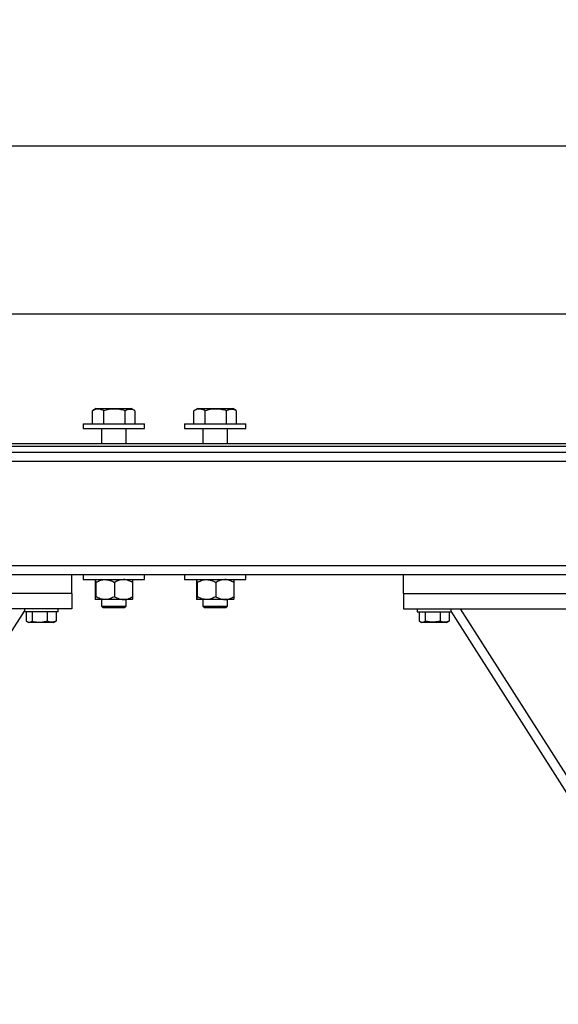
# Model space of a CAD drawing. Header units: millimetres. Extents: x 5 to 589, y 5 to 415.
# Tile 16 of 115: x 327 to 344, y 202 to 234. Entities that reach past the tile are written whole.
import ezdxf

# ---------------------------------------------------------------- set-up
doc = ezdxf.new("R2010")
doc.units = ezdxf.units.MM
doc.layers.add('COTES', color=1, linetype='Continuous')
doc.layers.add('TRAIT-FORT', color=4, linetype='Continuous', lineweight=25)
doc.styles.add('SLDTEXTSTYLE0', font='TXT', dxfattribs={"width": 0.75})
doc.dimstyles.new('SLDDIMSTYLE0', dxfattribs={"dimtxt": 3, "dimasz": 2, "dimexe": 0, "dimexo": 0.0625, "dimgap": 0.75, "dimtad": 1, "dimlfac": 20, "dimrnd": 1e-09, "dimzin": 12, "dimdsep": 46, "dimtxsty": 'SLDTEXTSTYLE0', "dimsah": 1, "dimcen": 0.09, "dimadec": 0, "dimazin": 3, "dimtfac": 1, "dimtofl": 0, "dimtmove": 0, "dimatfit": 3, "dimfxl": 1, "dimfrac": 2, "dimtolj": 1, "dimtzin": 12, "dimarcsym": 0})

# ---------------------------------------------------------------- blocks, each defined once
blk = doc.blocks.new('_D_3')
at = {"layer": 'COTES', "color": 1, "transparency": 16777216}
for p, q in [((32.77, 220.302), (32.77, 225.109)), ((367.02, 220.302), (367.02, 225.109)), ((32.77, 224.109), (367.02, 224.109))]:
    blk.add_line(p, q, dxfattribs=at)
for points in [[(32.77, 224.109), (34.77, 223.609), (34.77, 224.609)], [(367.02, 224.109), (365.02, 224.609), (365.02, 223.609)]]:
    blk.add_solid(points, dxfattribs=at)
at = {"layer": 'COTES', "color": 1, "transparency": 16777216, "char_height": 3, "attachment_point": 1, "style": 'SLDTEXTSTYLE0'}
for s, insert in [('Cadre', (198.635, 227.976)), ('6685', (188.643, 227.976))]:
    blk.add_mtext(s, dxfattribs=dict(at, insert=insert))
blk = doc.blocks.new('_D_5')
at = {"layer": 'COTES', "color": 1, "transparency": 16777216}
for p, q in [((31.77, 220.802), (31.77, 230.57)), ((368.52, 220.602), (368.52, 230.57)), ((368.52, 229.57), (31.77, 229.57))]:
    blk.add_line(p, q, dxfattribs=at)
for points in [[(31.77, 229.57), (33.77, 229.07), (33.77, 230.07)], [(368.52, 229.57), (366.52, 230.07), (366.52, 229.07)]]:
    blk.add_solid(points, dxfattribs=at)
at = {"layer": 'COTES', "color": 1, "transparency": 16777216, "char_height": 3, "attachment_point": 1, "style": 'SLDTEXTSTYLE0'}
for s, insert in [('Toles', (200.51, 233.437)), ('6735', (190.518, 233.437))]:
    blk.add_mtext(s, dxfattribs=dict(at, insert=insert))

msp = doc.modelspace()

# ---------------------------------------------------------------- linework, layer by layer
at = {"layer": 'TRAIT-FORT', "color": 4, "linetype": 'Continuous', "lineweight": 25}
for p, q in [((329.30271, 220.96131), (329.29126, 220.95566)), ((329.29126, 220.52658), (329.29126, 220.95566)), ((329.41371, 221.02657), (329.30223, 220.96217)), ((329.41371, 221.02657), (329.49916, 221.02657)), ((329.49916, 221.02657), (330.55374, 221.02657)), ((329.65604, 220.52658), (329.65604, 220.95566)), ((330.3485, 220.52658), (330.3485, 220.95566)), ((330.66532, 220.96217), (330.55374, 221.02657)), ((330.67628, 220.52658), (330.67628, 220.95566)), ((332.60471, 220.96131), (332.59326, 220.95566)), ((332.59326, 220.52658), (332.59326, 220.95566)), ((332.71572, 221.02657), (332.60423, 220.96217)), ((332.71572, 221.02657), (332.80116, 221.02657)), ((332.80116, 221.02657), (333.85574, 221.02657)), ((332.95804, 220.52658), (332.95804, 220.95566)), ((333.65051, 220.52658), (333.65051, 220.95566)), ((333.96732, 220.96217), (333.85574, 221.02657)), ((333.97828, 220.52658), (333.97828, 220.95566)), ((328.9838, 220.52658), (328.9838, 220.37659)), ((328.9838, 220.52658), (329.18769, 220.52658)), ((329.18769, 220.52658), (330.98375, 220.52658)), ((330.98375, 220.37659), (330.98375, 220.52658)), ((332.2858, 220.52658), (332.2858, 220.37659)), ((332.2858, 220.52658), (332.48969, 220.52658)), ((332.48969, 220.52658), (334.28575, 220.52658)), ((334.28575, 220.37659), (334.28575, 220.52658)), ((328.9838, 220.37659), (329.18769, 220.37659)), ((329.18769, 220.37659), (330.98375, 220.37659)), ((329.58375, 220.37659), (329.58375, 219.87658)), ((330.38379, 219.87658), (330.38379, 220.37659)), ((332.2858, 220.37659), (332.48969, 220.37659)), ((332.48969, 220.37659), (334.28575, 220.37659)), ((332.88576, 220.37659), (332.88576, 219.87658)), ((333.68579, 219.87658), (333.68579, 220.37659)), ((368.52027, 219.87658), (307.75291, 219.87658)), ((307.77999, 219.80157), (368.52027, 219.80157)), ((307.84599, 219.60159), (368.52027, 219.60159)), ((367.02024, 219.30158), (307.92819, 219.30158)), ((367.02024, 215.90157), (307.57324, 215.90157)), ((328.62026, 215.60159), (317.62029, 215.60159)), ((339.42024, 215.60159), (328.62026, 215.60159)), ((328.62026, 215.00158), (328.62026, 215.60159)), ((328.9838, 215.60159), (328.9838, 215.45158)), ((330.98375, 215.45158), (330.98375, 215.60159)), ((332.2858, 215.60159), (332.2858, 215.45158)), ((334.28575, 215.45158), (334.28575, 215.60159)), ((339.42024, 215.00158), (339.42024, 215.60159)), ((350.4203, 215.60159), (339.42024, 215.60159)), ((328.9838, 215.45158), (329.18769, 215.45158)), ((329.18769, 215.45158), (330.98375, 215.45158)), ((329.37337, 215.35876), (329.37337, 214.89439)), ((329.39474, 215.35876), (329.39474, 214.89439)), ((330.00509, 215.35876), (330.00509, 214.89439)), ((330.59417, 215.35876), (330.59417, 214.89439)), ((332.2858, 215.45158), (332.48969, 215.45158)), ((332.48969, 215.45158), (334.28575, 215.45158)), ((332.67537, 215.35876), (332.67537, 214.89439)), ((332.69674, 215.35876), (332.69674, 214.89439)), ((333.30709, 215.35876), (333.30709, 214.89439)), ((333.89617, 215.35876), (333.89617, 214.89439)), ((328.62026, 215.00158), (317.62029, 215.00158)), ((328.62026, 215.00158), (328.62026, 214.50157)), ((339.42024, 215.00158), (339.42024, 214.50157)), ((339.42024, 215.00158), (350.4203, 215.00158)), ((329.69991, 214.80158), (329.38405, 214.80158)), ((329.58375, 214.80158), (329.58375, 214.58159)), ((330.29968, 214.80158), (329.69991, 214.80158)), ((330.58349, 214.80158), (330.29968, 214.80158)), ((330.38379, 214.58159), (330.38379, 214.80158)), ((333.00191, 214.80158), (332.68606, 214.80158)), ((332.88576, 214.80158), (332.88576, 214.58159)), ((333.60168, 214.80158), (333.00191, 214.80158)), ((333.88549, 214.80158), (333.60168, 214.80158)), ((333.68579, 214.58159), (333.68579, 214.80158)), ((306.15207, 181.55158), (327.07025, 214.42301)), ((328.62026, 214.50157), (317.62029, 214.50157)), ((327.07025, 214.50157), (327.07025, 214.40158)), ((327.8309, 214.40158), (327.07025, 214.40158)), ((327.13329, 214.40158), (327.13329, 214.10182)), ((327.32431, 214.40158), (327.32431, 214.10182)), ((327.81125, 214.40158), (327.81125, 214.10182)), ((328.17031, 214.40158), (327.8309, 214.40158)), ((328.10727, 214.40158), (328.10727, 214.10182)), ((328.17031, 214.40158), (328.17031, 214.50157)), ((329.58375, 214.58159), (329.63878, 214.52658)), ((329.58375, 214.58159), (329.64364, 214.58159)), ((329.69047, 214.52658), (329.63878, 214.52658)), ((329.64364, 214.58159), (330.38379, 214.58159)), ((330.32876, 214.52658), (329.69047, 214.52658)), ((330.32876, 214.52658), (330.38379, 214.58159)), ((332.88576, 214.58159), (332.94078, 214.52658)), ((332.88576, 214.58159), (332.94565, 214.58159)), ((332.99247, 214.52658), (332.94078, 214.52658)), ((332.94565, 214.58159), (333.68579, 214.58159)), ((333.63077, 214.52658), (332.99247, 214.52658)), ((333.63077, 214.52658), (333.68579, 214.58159)), ((339.42024, 214.50157), (350.4203, 214.50157)), ((339.87028, 214.50157), (339.87028, 214.40158)), ((339.87028, 214.40158), (340.97024, 214.40158)), ((339.93331, 214.40158), (339.93331, 214.10182)), ((340.12424, 214.40158), (340.12424, 214.10182)), ((340.61128, 214.40158), (340.61128, 214.10182)), ((340.9073, 214.40158), (340.9073, 214.10182)), ((340.97024, 214.40158), (340.97024, 214.50157)), ((361.88842, 181.55158), (340.97024, 214.42301)), ((361.92027, 182.06036), (341.2759, 214.50157)), ((327.15789, 214.08539), (327.21654, 214.05158)), ((327.57045, 214.05158), (327.21654, 214.05158)), ((328.02402, 214.05158), (327.57045, 214.05158)), ((328.02402, 214.05158), (328.08257, 214.08539)), ((328.10727, 214.10182), (328.08162, 214.08703)), ((339.95792, 214.08539), (340.01647, 214.05158)), ((340.82405, 214.05158), (340.01647, 214.05158)), ((340.82405, 214.05158), (340.8826, 214.08539)), ((340.9073, 214.10182), (340.88165, 214.08703))]:
    msp.add_line(p, q, dxfattribs=at)
for points, knots in [([(329.65604, 220.95566), (329.6331, 220.96722), (329.58701, 220.99045), (329.50872, 221.01091), (329.42147, 221.00957), (329.34647, 220.98458), (329.3035, 220.96207), (329.29126, 220.95566)], [0, 0, 0, 0, 0.19221097, 0.38617508, 0.63829109, 0.89699552, 1, 1, 1, 1]), ([(330.3485, 220.95566), (330.2884, 220.97114), (330.16688, 221.00244), (329.98683, 221.0139), (329.81475, 220.99707), (329.70926, 220.96955), (329.65604, 220.95566)], [0, 0, 0, 0, 0.26465043, 0.534992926, 0.765412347, 1, 1, 1, 1]), ([(330.3485, 220.95566), (330.37695, 220.97115), (330.43446, 221.00248), (330.51969, 221.01379), (330.59724, 220.99821), (330.64342, 220.973), (330.66484, 220.96131)], [0, 0, 0, 0, 0.27428297, 0.5546608, 0.7934175, 1, 1, 1, 1]), ([(332.95804, 220.95566), (332.9351, 220.96722), (332.88901, 220.99045), (332.81072, 221.01091), (332.72347, 221.00957), (332.64847, 220.98458), (332.6055, 220.96207), (332.59326, 220.95566)], [0, 0, 0, 0, 0.19221097, 0.38617508, 0.63829109, 0.89699552, 1, 1, 1, 1]), ([(333.65051, 220.95566), (333.5904, 220.97114), (333.46889, 221.00244), (333.28884, 221.0139), (333.11676, 220.99707), (333.01126, 220.96955), (332.95804, 220.95566)], [0, 0, 0, 0, 0.26465043, 0.534992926, 0.765412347, 1, 1, 1, 1]), ([(333.65051, 220.95566), (333.67895, 220.97115), (333.73647, 221.00248), (333.82169, 221.01379), (333.89925, 220.99821), (333.94542, 220.973), (333.96684, 220.96131)], [0, 0, 0, 0, 0.27428297, 0.5546608, 0.7934175, 1, 1, 1, 1]), ([(329.38405, 215.45158), (329.38218, 215.4462), (329.37847, 215.43553), (329.37506, 215.38422), (329.37337, 215.35876)], [0, 0, 0, 0, 0.5037805, 1, 1, 1, 1]), ([(329.39474, 215.35876), (329.39326, 215.38044), (329.39025, 215.42458), (329.3866, 215.44966), (329.3845, 215.45124), (329.38405, 215.45158)], [0, 0, 0, 0, 0.4320957, 0.87951807, 1, 1, 1, 1]), ([(329.39474, 215.35876), (329.43652, 215.38044), (329.52148, 215.42452), (329.62691, 215.44967), (329.68713, 215.45124), (329.69991, 215.45158)], [0, 0, 0, 0, 0.43251358, 0.87951561, 1, 1, 1, 1]), ([(329.69991, 215.45158), (329.75363, 215.44621), (329.86022, 215.43556), (329.95706, 215.38422), (330.00509, 215.35876)], [0, 0, 0, 0, 0.504026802, 1, 1, 1, 1]), ([(330.29968, 215.45158), (330.26789, 215.44948), (330.20333, 215.44522), (330.10387, 215.41236), (330.0396, 215.37749), (330.00509, 215.35876)], [0, 0, 0, 0, 0.30991044, 0.62938029, 1, 1, 1, 1]), ([(330.59417, 215.35876), (330.57243, 215.37091), (330.51809, 215.4013), (330.42527, 215.43757), (330.34682, 215.45107), (330.30473, 215.45152), (330.29968, 215.45158)], [0, 0, 0, 0, 0.23499637, 0.58737486, 0.9504607, 1, 1, 1, 1]), ([(330.58349, 215.45158), (330.58536, 215.44622), (330.58906, 215.43559), (330.59248, 215.38422), (330.59417, 215.35876)], [0, 0, 0, 0, 0.50428681, 1, 1, 1, 1]), ([(332.68606, 215.45158), (332.68419, 215.4462), (332.68048, 215.43553), (332.67707, 215.38422), (332.67537, 215.35876)], [0, 0, 0, 0, 0.5037805, 1, 1, 1, 1]), ([(332.69674, 215.35876), (332.69526, 215.38044), (332.69225, 215.42458), (332.6886, 215.44966), (332.6865, 215.45124), (332.68606, 215.45158)], [0, 0, 0, 0, 0.4320957, 0.87951807, 1, 1, 1, 1]), ([(332.69674, 215.35876), (332.73852, 215.38044), (332.82348, 215.42452), (332.92891, 215.44967), (332.98913, 215.45124), (333.00191, 215.45158)], [0, 0, 0, 0, 0.43251358, 0.87951561, 1, 1, 1, 1]), ([(333.00191, 215.45158), (333.05564, 215.44621), (333.16222, 215.43556), (333.25906, 215.38422), (333.30709, 215.35876)], [0, 0, 0, 0, 0.504026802, 1, 1, 1, 1]), ([(333.60168, 215.45158), (333.56989, 215.44948), (333.50533, 215.44522), (333.40587, 215.41236), (333.34161, 215.37749), (333.30709, 215.35876)], [0, 0, 0, 0, 0.30991044, 0.62938029, 1, 1, 1, 1]), ([(333.89617, 215.35876), (333.87447, 215.37092), (333.82017, 215.40133), (333.72727, 215.43755), (333.64882, 215.45107), (333.60673, 215.45152), (333.60168, 215.45158)], [0, 0, 0, 0, 0.23479034, 0.58737872, 0.95046117, 1, 1, 1, 1]), ([(333.88549, 215.45158), (333.88736, 215.44622), (333.89107, 215.43559), (333.89448, 215.38422), (333.89617, 215.35876)], [0, 0, 0, 0, 0.50428681, 1, 1, 1, 1]), ([(329.37337, 214.89439), (329.37485, 214.87271), (329.37785, 214.82864), (329.38151, 214.80348), (329.38361, 214.80191), (329.38405, 214.80158)], [0, 0, 0, 0, 0.43259616, 0.87951446, 1, 1, 1, 1]), ([(329.38405, 214.80158), (329.38592, 214.80694), (329.38963, 214.81757), (329.39304, 214.86893), (329.39474, 214.89439)], [0, 0, 0, 0, 0.50428681, 1, 1, 1, 1]), ([(329.69991, 214.80158), (329.64623, 214.80695), (329.53971, 214.81761), (329.44281, 214.86893), (329.39474, 214.89439)], [0, 0, 0, 0, 0.50392632, 1, 1, 1, 1]), ([(330.00509, 214.89439), (329.9633, 214.87271), (329.8783, 214.82861), (329.77292, 214.80348), (329.7127, 214.80191), (329.69991, 214.80158)], [0, 0, 0, 0, 0.43238254, 0.87948779, 1, 1, 1, 1]), ([(330.00509, 214.89439), (330.03962, 214.87567), (330.10309, 214.84126), (330.20229, 214.80821), (330.26694, 214.80381), (330.29968, 214.80158)], [0, 0, 0, 0, 0.370605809, 0.681233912, 1, 1, 1, 1]), ([(330.29968, 214.80158), (330.30473, 214.80163), (330.34564, 214.80207), (330.42401, 214.81525), (330.51703, 214.85125), (330.57243, 214.88224), (330.59417, 214.89439)], [0, 0, 0, 0, 0.04953888, 0.40102132, 0.7650056, 1, 1, 1, 1]), ([(330.59417, 214.89439), (330.59269, 214.87271), (330.58969, 214.82857), (330.58604, 214.80349), (330.58394, 214.80191), (330.58349, 214.80158)], [0, 0, 0, 0, 0.4320957, 0.87951807, 1, 1, 1, 1]), ([(332.67537, 214.89439), (332.67685, 214.87271), (332.67985, 214.82864), (332.68351, 214.80348), (332.68561, 214.80191), (332.68606, 214.80158)], [0, 0, 0, 0, 0.43259616, 0.87951446, 1, 1, 1, 1]), ([(332.68606, 214.80158), (332.68792, 214.80694), (332.69163, 214.81757), (332.69504, 214.86893), (332.69674, 214.89439)], [0, 0, 0, 0, 0.50428681, 1, 1, 1, 1]), ([(333.00191, 214.80158), (332.94823, 214.80695), (332.84171, 214.81761), (332.74481, 214.86893), (332.69674, 214.89439)], [0, 0, 0, 0, 0.50392632, 1, 1, 1, 1]), ([(333.30709, 214.89439), (333.2653, 214.87271), (333.1803, 214.82861), (333.07492, 214.80348), (333.0147, 214.80191), (333.00191, 214.80158)], [0, 0, 0, 0, 0.43238254, 0.87948779, 1, 1, 1, 1]), ([(333.30709, 214.89439), (333.34162, 214.87567), (333.4051, 214.84126), (333.50429, 214.80821), (333.56894, 214.80381), (333.60168, 214.80158)], [0, 0, 0, 0, 0.370605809, 0.681233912, 1, 1, 1, 1]), ([(333.60168, 214.80158), (333.60673, 214.80163), (333.64764, 214.80207), (333.72601, 214.81526), (333.81911, 214.85121), (333.87447, 214.88223), (333.89617, 214.89439)], [0, 0, 0, 0, 0.0495384, 0.40101747, 0.7652117, 1, 1, 1, 1]), ([(333.89617, 214.89439), (333.8947, 214.87271), (333.89169, 214.82857), (333.88804, 214.80349), (333.88594, 214.80191), (333.88549, 214.80158)], [0, 0, 0, 0, 0.4320957, 0.87951807, 1, 1, 1, 1]), ([(327.13329, 214.10182), (327.14984, 214.09084), (327.18334, 214.06864), (327.23309, 214.06057), (327.28046, 214.07247), (327.3096, 214.09197), (327.32431, 214.10182)], [0, 0, 0, 0, 0.264316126, 0.534879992, 0.765122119, 1, 1, 1, 1]), ([(327.32431, 214.10182), (327.38625, 214.08662), (327.48872, 214.06148), (327.63734, 214.06385), (327.73733, 214.08127), (327.79483, 214.09725), (327.81125, 214.10182)], [0, 0, 0, 0, 0.38549908, 0.63772523, 0.89649426, 1, 1, 1, 1]), ([(328.10727, 214.10182), (328.08159, 214.09085), (328.02969, 214.06868), (327.9527, 214.06057), (327.87912, 214.07246), (327.83402, 214.09197), (327.81125, 214.10182)], [0, 0, 0, 0, 0.26478347, 0.5349168, 0.76523056, 1, 1, 1, 1]), ([(339.93331, 214.10182), (339.94988, 214.09084), (339.9834, 214.06864), (340.03296, 214.06057), (340.08053, 214.07246), (340.10958, 214.09197), (340.12424, 214.10182)], [0, 0, 0, 0, 0.26433537, 0.53484453, 0.76517761, 1, 1, 1, 1]), ([(340.61128, 214.10182), (340.5493, 214.08662), (340.44683, 214.06149), (340.29819, 214.06386), (340.19819, 214.08126), (340.14067, 214.09725), (340.12424, 214.10182)], [0, 0, 0, 0, 0.38561491, 0.63760446, 0.89651332, 1, 1, 1, 1]), ([(340.9073, 214.10182), (340.88162, 214.09085), (340.82974, 214.06868), (340.75261, 214.06057), (340.67916, 214.07247), (340.63405, 214.09197), (340.61128, 214.10182)], [0, 0, 0, 0, 0.26478336, 0.53503197, 0.76523065, 1, 1, 1, 1])]:
    msp.add_open_spline(points, degree=3, knots=knots, dxfattribs=at)

# ---------------------------------------------------------------- dimensions: what is measured, and where the dimension line sits
at = {"layer": 'COTES', "color": 1}
for base, p1, p2, text, picture, middle in [((31.77027, 229.5702), (368.52027, 219.60158), (31.77027, 219.80158), '<> Toles', '_D_5', (200.14527, 229.5702)), ((367.02027, 224.10853), (32.77027, 219.30158), (367.02027, 219.30158), '<> Cadre', '_D_3', (199.89527, 224.10853))]:
    dim = msp.add_linear_dim(base=base, p1=p1, p2=p2, text=text, dimstyle='SLDDIMSTYLE0', dxfattribs=at)
    dim.commit()
    dim.dimension.update_dxf_attribs({"geometry": picture, "text_midpoint": middle, "dimtype": 160})

doc.saveas('drawing.dxf')
